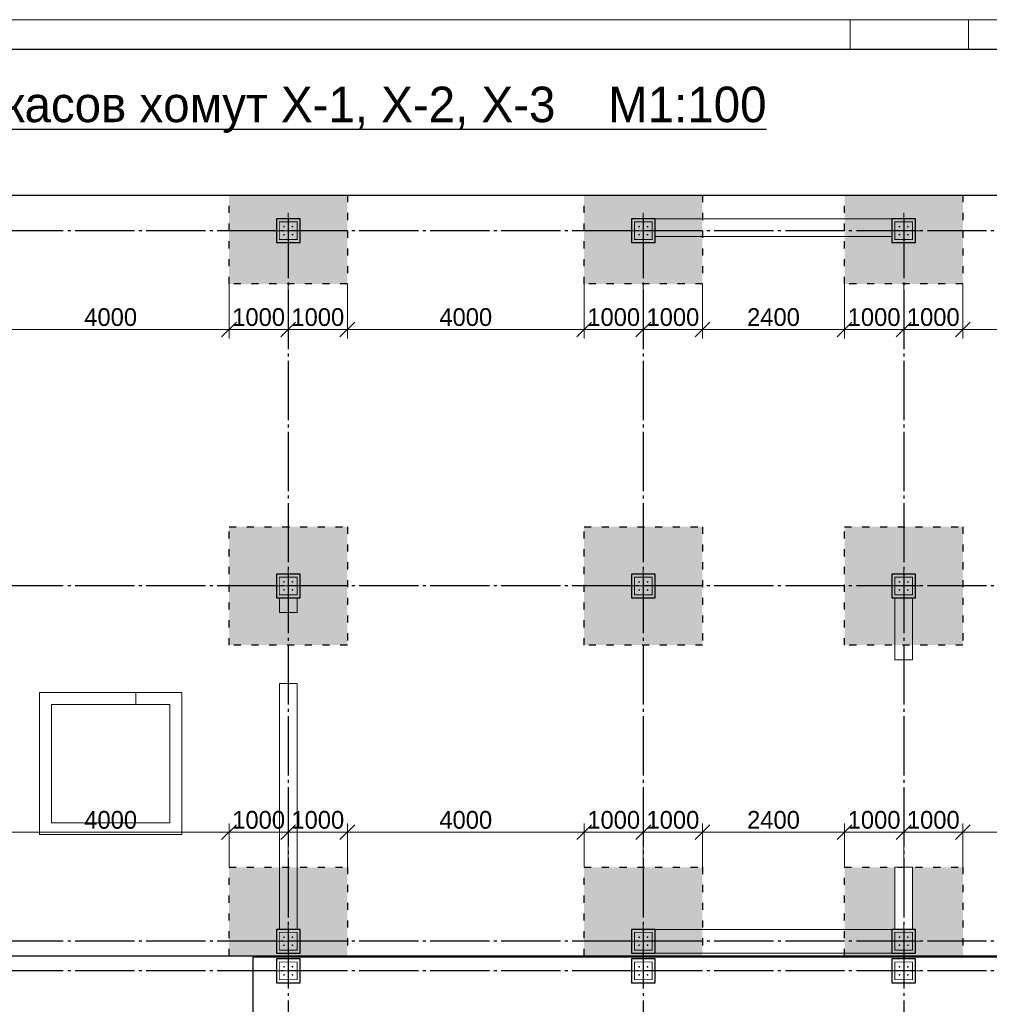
# Model space of a CAD drawing. Header units: millimetres. Extents: x -33345 to 4712671, y -3392 to 121473.
# Tile 141 of 256: x 789858 to 806242, y 69873 to 86501. Entities that reach past the tile are written whole.
import ezdxf

# ---------------------------------------------------------------- set-up
doc = ezdxf.new("R2010")
doc.units = ezdxf.units.MM
for name, pattern in [('ACAD_ISO03W100', [30, 12, -18]), ('CENTER2', [28.575, 19.05, -3.175, 3.175, -3.175]), ('ГОСТ 2.303 5', [24, 20, -1.5, 1, -1.5])]:
    doc.linetypes.add(name, pattern=pattern)
doc.layers.add('00-Axes', color=1, linetype='CENTER2')
doc.layers.add('A _razmer rtt', color=164, linetype='Continuous')
for name, color, linetype, lineweight in [('A _Devor rtt', 176, 'Continuous', 30), ('doors', 250, 'Continuous', 5), ('Lina', 7, 'Continuous', 20)]:
    doc.layers.add(name, color=color, linetype=linetype, lineweight=lineweight)
doc.styles.add('RUS text aehalf', font='aehalf.shx', dxfattribs={"width": 0.7, "oblique": 15})
doc.styles.add('X-U-RW-01$0$StyleROMANS', font='GOTHIC.TTF')
doc.dimstyles.new('RUS м100', dxfattribs={"dimscale": 0, "dimtxt": 250, "dimasz": 100, "dimexe": 100, "dimexo": 0, "dimgap": 70, "dimtad": 1, "dimdec": 0, "dimdsep": 46, "dimtxsty": 'RUS text aehalf', "dimblk": 'OBLIQUE', "dimcen": 0.09, "dimdle": 100, "dimclrd": 256, "dimclre": 256, "dimclrt": 256, "dimadec": 1, "dimazin": 2, "dimtfac": 1, "dimtdec": 0, "dimtofl": 0, "dimtmove": 0, "dimatfit": 3, "dimldrblk": 'OBLIQUE', "dimfxl": 300, "dimtolj": 1, "dimtzin": 0, "dimlwd": -1, "dimlwe": -1, "dimarcsym": 0})

# ---------------------------------------------------------------- blocks, each defined once
blk = doc.blocks.new('awe4tD')
at = {"layer": 'Lina', "ltscale": 10}
for points in [[(-44239015, 22734378), (-44314815, 22734378), (-44314815, 22776378), (-44239015, 22776378)], [(-44257415, 22775878), (-44255415, 22775878), (-44255415, 22776378), (-44257415, 22776378)]]:
    blk.add_lwpolyline(points, close=True, dxfattribs=at)
at = {"layer": 'Lina', "lineweight": 30, "ltscale": 10}
blk.add_lwpolyline([(-44239515, 22734878), (-44312815, 22734878), (-44312815, 22775878), (-44239515, 22775878)], close=True, dxfattribs=at)
blk = doc.blocks.new('gfffggfsre')
at = {"layer": '00-Axes', "color": 251, "linetype": 'ГОСТ 2.303 5', "ltscale": 50, "true_color": 0x636466}
for points in [[(19727, 16269.4), (19727, -5825.8)], [(25727, 16269.4), (25727, -5825.8)], [(30127, 16269.4), (30127, -5825.8)], [(42327, 16069.4), (-21034.5, 16069.4)], [(42327, 10069.4), (-21034.5, 10069.4)], [(42327, 4069.4), (-21034.5, 4069.4)], [(42327, 3569.4), (-20533.9, 3569.4), (-20643.6, 3457.5), (-21034.5, 3457.5)]]:
    blk.add_lwpolyline(points, dxfattribs=at)
blk = doc.blocks.new('column')
at = {"lineweight": 0}
for points in [[(-68, 56, -1), (-68, 86, -1)], [(68, 56, 1), (68, 86, 1)], [(-68, -56, 1), (-68, -86, 1)], [(68, -56, -1), (68, -86, -1)]]:
    blk.add_hatch(color=0, dxfattribs=at).paths.add_polyline_path(points)
at = {"color": 0, "lineweight": 0}
for p, q in [((0, 300), (0, -300)), ((300, 0), (-300, 0))]:
    blk.add_line(p, q, dxfattribs=at)
at = {"lineweight": 30}
blk.add_lwpolyline([(-200, 200), (200, 200), (200, -200), (-200, -200)], close=True, dxfattribs=at)
at = {"color": 0, "lineweight": 0, "const_width": 15}
blk.add_lwpolyline([(150, -150), (150, 150), (-150, 150), (-150, -150)], close=True, dxfattribs=at)
blk = doc.blocks.new('_Oblique')
at = {"color": 0, "linetype": 'ByBlock', "lineweight": -2}
blk.add_line((-0.5, -0.5), (0.5, 0.5), dxfattribs=at)
blk = doc.blocks.new('*D3041')
at = {"layer": 'Defpoints', "color": 0, "ltscale": 100, "transparency": 16777216}
for p in [(789395, 82038), (793395, 82038), (793395, 81269)]:
    blk.add_point(p, dxfattribs=at)
at = {"layer": 'doors', "ltscale": 100, "transparency": 16777216}
for p, q in [((789395, 82038), (789395, 81119)), ((793395, 82038), (793395, 81119)), ((789275, 81269), (793515, 81269))]:
    blk.add_line(p, q, dxfattribs=at)
at = {"layer": 'doors', "ltscale": 100, "transparency": 16777216, "xscale": 250, "yscale": 250, "zscale": 250, "rotation": 180}
blk.add_blockref('_Oblique', (789395, 81269), dxfattribs=at)
at = {"layer": 'doors', "ltscale": 100, "transparency": 16777216, "xscale": 250, "yscale": 250, "zscale": 250}
blk.add_blockref('_Oblique', (793395, 81269), dxfattribs=at)
at = {"layer": 'doors', "lineweight": 13, "ltscale": 100, "transparency": 16777216, "insert": (791395, 81477), "char_height": 300, "attachment_point": 5, "style": 'X-U-RW-01$0$StyleROMANS'}
blk.add_mtext('\\A1;4000', dxfattribs=at)
blk = doc.blocks.new('*D3042')
at = {"layer": 'Defpoints', "color": 0, "ltscale": 100, "transparency": 16777216}
for p in [(793395, 82038), (794395, 82038), (794395, 81269)]:
    blk.add_point(p, dxfattribs=at)
at = {"layer": 'doors', "ltscale": 100, "transparency": 16777216}
for p, q in [((793395, 82038), (793395, 81119)), ((794395, 82038), (794395, 81119)), ((793275, 81269), (794515, 81269))]:
    blk.add_line(p, q, dxfattribs=at)
at = {"layer": 'doors', "ltscale": 100, "transparency": 16777216, "xscale": 250, "yscale": 250, "zscale": 250, "rotation": 180}
blk.add_blockref('_Oblique', (793395, 81269), dxfattribs=at)
at = {"layer": 'doors', "ltscale": 100, "transparency": 16777216, "xscale": 250, "yscale": 250, "zscale": 250}
blk.add_blockref('_Oblique', (794395, 81269), dxfattribs=at)
at = {"layer": 'doors', "lineweight": 13, "ltscale": 100, "transparency": 16777216, "insert": (793895, 81477), "char_height": 300, "attachment_point": 5, "style": 'X-U-RW-01$0$StyleROMANS'}
blk.add_mtext('\\A1;1000', dxfattribs=at)
blk = doc.blocks.new('*D3043')
at = {"layer": 'Defpoints', "color": 0, "ltscale": 100, "transparency": 16777216}
for p in [(794395, 82038), (795395, 82038), (795395, 81269)]:
    blk.add_point(p, dxfattribs=at)
at = {"layer": 'doors', "ltscale": 100, "transparency": 16777216}
for p, q in [((794395, 82038), (794395, 81119)), ((795395, 82038), (795395, 81119)), ((794275, 81269), (795515, 81269))]:
    blk.add_line(p, q, dxfattribs=at)
at = {"layer": 'doors', "ltscale": 100, "transparency": 16777216, "xscale": 250, "yscale": 250, "zscale": 250, "rotation": 180}
blk.add_blockref('_Oblique', (794395, 81269), dxfattribs=at)
at = {"layer": 'doors', "ltscale": 100, "transparency": 16777216, "xscale": 250, "yscale": 250, "zscale": 250}
blk.add_blockref('_Oblique', (795395, 81269), dxfattribs=at)
at = {"layer": 'doors', "lineweight": 13, "ltscale": 100, "transparency": 16777216, "insert": (794895, 81477), "char_height": 300, "attachment_point": 5, "style": 'X-U-RW-01$0$StyleROMANS'}
blk.add_mtext('\\A1;1000', dxfattribs=at)
blk = doc.blocks.new('*D3044')
at = {"layer": 'Defpoints', "color": 0, "ltscale": 100, "transparency": 16777216}
for p in [(795395, 82038), (799395, 82038), (799395, 81269)]:
    blk.add_point(p, dxfattribs=at)
at = {"layer": 'doors', "ltscale": 100, "transparency": 16777216}
for p, q in [((795395, 82038), (795395, 81119)), ((799395, 82038), (799395, 81119)), ((795275, 81269), (799515, 81269))]:
    blk.add_line(p, q, dxfattribs=at)
at = {"layer": 'doors', "ltscale": 100, "transparency": 16777216, "xscale": 250, "yscale": 250, "zscale": 250, "rotation": 180}
blk.add_blockref('_Oblique', (795395, 81269), dxfattribs=at)
at = {"layer": 'doors', "ltscale": 100, "transparency": 16777216, "xscale": 250, "yscale": 250, "zscale": 250}
blk.add_blockref('_Oblique', (799395, 81269), dxfattribs=at)
at = {"layer": 'doors', "lineweight": 13, "ltscale": 100, "transparency": 16777216, "insert": (797395, 81477), "char_height": 300, "attachment_point": 5, "style": 'X-U-RW-01$0$StyleROMANS'}
blk.add_mtext('\\A1;4000', dxfattribs=at)
blk = doc.blocks.new('*D3045')
at = {"layer": 'Defpoints', "color": 0, "ltscale": 100, "transparency": 16777216}
for p in [(799395, 82038), (800395, 82038), (800395, 81269)]:
    blk.add_point(p, dxfattribs=at)
at = {"layer": 'doors', "ltscale": 100, "transparency": 16777216}
for p, q in [((799395, 82038), (799395, 81119)), ((800395, 82038), (800395, 81119)), ((799275, 81269), (800515, 81269))]:
    blk.add_line(p, q, dxfattribs=at)
at = {"layer": 'doors', "ltscale": 100, "transparency": 16777216, "xscale": 250, "yscale": 250, "zscale": 250, "rotation": 180}
blk.add_blockref('_Oblique', (799395, 81269), dxfattribs=at)
at = {"layer": 'doors', "ltscale": 100, "transparency": 16777216, "xscale": 250, "yscale": 250, "zscale": 250}
blk.add_blockref('_Oblique', (800395, 81269), dxfattribs=at)
at = {"layer": 'doors', "lineweight": 13, "ltscale": 100, "transparency": 16777216, "insert": (799895, 81477), "char_height": 300, "attachment_point": 5, "style": 'X-U-RW-01$0$StyleROMANS'}
blk.add_mtext('\\A1;1000', dxfattribs=at)
blk = doc.blocks.new('*D3046')
at = {"layer": 'Defpoints', "color": 0, "ltscale": 100, "transparency": 16777216}
for p in [(800395, 82038), (801395, 82038), (801395, 81269)]:
    blk.add_point(p, dxfattribs=at)
at = {"layer": 'doors', "ltscale": 100, "transparency": 16777216}
for p, q in [((800395, 82038), (800395, 81119)), ((801395, 82038), (801395, 81119)), ((800275, 81269), (801515, 81269))]:
    blk.add_line(p, q, dxfattribs=at)
at = {"layer": 'doors', "ltscale": 100, "transparency": 16777216, "xscale": 250, "yscale": 250, "zscale": 250, "rotation": 180}
blk.add_blockref('_Oblique', (800395, 81269), dxfattribs=at)
at = {"layer": 'doors', "ltscale": 100, "transparency": 16777216, "xscale": 250, "yscale": 250, "zscale": 250}
blk.add_blockref('_Oblique', (801395, 81269), dxfattribs=at)
at = {"layer": 'doors', "lineweight": 13, "ltscale": 100, "transparency": 16777216, "insert": (800895, 81477), "char_height": 300, "attachment_point": 5, "style": 'X-U-RW-01$0$StyleROMANS'}
blk.add_mtext('\\A1;1000', dxfattribs=at)
blk = doc.blocks.new('*D3047')
at = {"layer": 'Defpoints', "color": 0, "ltscale": 100, "transparency": 16777216}
for p in [(801395, 82038), (803795, 82038), (803795, 81269)]:
    blk.add_point(p, dxfattribs=at)
at = {"layer": 'doors', "ltscale": 100, "transparency": 16777216}
for p, q in [((801395, 82038), (801395, 81119)), ((803795, 82038), (803795, 81119)), ((801275, 81269), (803915, 81269))]:
    blk.add_line(p, q, dxfattribs=at)
at = {"layer": 'doors', "ltscale": 100, "transparency": 16777216, "xscale": 250, "yscale": 250, "zscale": 250, "rotation": 180}
blk.add_blockref('_Oblique', (801395, 81269), dxfattribs=at)
at = {"layer": 'doors', "ltscale": 100, "transparency": 16777216, "xscale": 250, "yscale": 250, "zscale": 250}
blk.add_blockref('_Oblique', (803795, 81269), dxfattribs=at)
at = {"layer": 'doors', "lineweight": 13, "ltscale": 100, "transparency": 16777216, "insert": (802595, 81477), "char_height": 300, "attachment_point": 5, "style": 'X-U-RW-01$0$StyleROMANS'}
blk.add_mtext('\\A1;2400', dxfattribs=at)
blk = doc.blocks.new('*D3048')
at = {"layer": 'Defpoints', "color": 0, "ltscale": 100, "transparency": 16777216}
for p in [(803795, 82038), (804795, 82038), (804795, 81269)]:
    blk.add_point(p, dxfattribs=at)
at = {"layer": 'doors', "ltscale": 100, "transparency": 16777216}
for p, q in [((803795, 82038), (803795, 81119)), ((804795, 82038), (804795, 81119)), ((803675, 81269), (804915, 81269))]:
    blk.add_line(p, q, dxfattribs=at)
at = {"layer": 'doors', "ltscale": 100, "transparency": 16777216, "xscale": 250, "yscale": 250, "zscale": 250, "rotation": 180}
blk.add_blockref('_Oblique', (803795, 81269), dxfattribs=at)
at = {"layer": 'doors', "ltscale": 100, "transparency": 16777216, "xscale": 250, "yscale": 250, "zscale": 250}
blk.add_blockref('_Oblique', (804795, 81269), dxfattribs=at)
at = {"layer": 'doors', "lineweight": 13, "ltscale": 100, "transparency": 16777216, "insert": (804295, 81477), "char_height": 300, "attachment_point": 5, "style": 'X-U-RW-01$0$StyleROMANS'}
blk.add_mtext('\\A1;1000', dxfattribs=at)
blk = doc.blocks.new('*D3049')
at = {"layer": 'Defpoints', "color": 0, "ltscale": 100, "transparency": 16777216}
for p in [(804795, 82038), (805795, 82038), (805795, 81269)]:
    blk.add_point(p, dxfattribs=at)
at = {"layer": 'doors', "ltscale": 100, "transparency": 16777216}
for p, q in [((804795, 82038), (804795, 81119)), ((805795, 82038), (805795, 81119)), ((804675, 81269), (805915, 81269))]:
    blk.add_line(p, q, dxfattribs=at)
at = {"layer": 'doors', "ltscale": 100, "transparency": 16777216, "xscale": 250, "yscale": 250, "zscale": 250, "rotation": 180}
blk.add_blockref('_Oblique', (804795, 81269), dxfattribs=at)
at = {"layer": 'doors', "ltscale": 100, "transparency": 16777216, "xscale": 250, "yscale": 250, "zscale": 250}
blk.add_blockref('_Oblique', (805795, 81269), dxfattribs=at)
at = {"layer": 'doors', "lineweight": 13, "ltscale": 100, "transparency": 16777216, "insert": (805295, 81477), "char_height": 300, "attachment_point": 5, "style": 'X-U-RW-01$0$StyleROMANS'}
blk.add_mtext('\\A1;1000', dxfattribs=at)
blk = doc.blocks.new('*D3050')
at = {"layer": 'Defpoints', "color": 0, "ltscale": 100, "transparency": 16777216}
for p in [(805795, 82038), (809795, 82038), (809795, 81269)]:
    blk.add_point(p, dxfattribs=at)
at = {"layer": 'doors', "ltscale": 100, "transparency": 16777216}
for p, q in [((805795, 82038), (805795, 81119)), ((809795, 82038), (809795, 81119)), ((805675, 81269), (809915, 81269))]:
    blk.add_line(p, q, dxfattribs=at)
at = {"layer": 'doors', "ltscale": 100, "transparency": 16777216, "xscale": 250, "yscale": 250, "zscale": 250, "rotation": 180}
blk.add_blockref('_Oblique', (805795, 81269), dxfattribs=at)
at = {"layer": 'doors', "ltscale": 100, "transparency": 16777216, "xscale": 250, "yscale": 250, "zscale": 250}
blk.add_blockref('_Oblique', (809795, 81269), dxfattribs=at)
at = {"layer": 'doors', "lineweight": 13, "ltscale": 100, "transparency": 16777216, "insert": (807795, 81477), "char_height": 300, "attachment_point": 5, "style": 'X-U-RW-01$0$StyleROMANS'}
blk.add_mtext('\\A1;4000', dxfattribs=at)
blk = doc.blocks.new('*D3081')
at = {"layer": 'Defpoints', "color": 0, "ltscale": 100, "transparency": 16777216}
for p in [(793395, 72779), (789395, 72188), (793395, 72188)]:
    blk.add_point(p, dxfattribs=at)
at = {"layer": 'doors', "ltscale": 100, "transparency": 16777216}
for p, q in [((789395, 72188), (789395, 72929)), ((793395, 72188), (793395, 72929)), ((789275, 72779), (793515, 72779))]:
    blk.add_line(p, q, dxfattribs=at)
at = {"layer": 'doors', "ltscale": 100, "transparency": 16777216, "xscale": 250, "yscale": 250, "zscale": 250, "rotation": 180}
blk.add_blockref('_Oblique', (789395, 72779), dxfattribs=at)
at = {"layer": 'doors', "ltscale": 100, "transparency": 16777216, "xscale": 250, "yscale": 250, "zscale": 250}
blk.add_blockref('_Oblique', (793395, 72779), dxfattribs=at)
at = {"layer": 'doors', "lineweight": 13, "ltscale": 100, "transparency": 16777216, "insert": (791395, 72986), "char_height": 300, "attachment_point": 5, "style": 'X-U-RW-01$0$StyleROMANS'}
blk.add_mtext('\\A1;4000', dxfattribs=at)
blk = doc.blocks.new('*D3082')
at = {"layer": 'Defpoints', "color": 0, "ltscale": 100, "transparency": 16777216}
for p in [(794395, 72779), (793395, 72188), (794395, 72188)]:
    blk.add_point(p, dxfattribs=at)
at = {"layer": 'doors', "ltscale": 100, "transparency": 16777216}
for p, q in [((793395, 72188), (793395, 72929)), ((794395, 72188), (794395, 72929)), ((793275, 72779), (794515, 72779))]:
    blk.add_line(p, q, dxfattribs=at)
at = {"layer": 'doors', "ltscale": 100, "transparency": 16777216, "xscale": 250, "yscale": 250, "zscale": 250, "rotation": 180}
blk.add_blockref('_Oblique', (793395, 72779), dxfattribs=at)
at = {"layer": 'doors', "ltscale": 100, "transparency": 16777216, "xscale": 250, "yscale": 250, "zscale": 250}
blk.add_blockref('_Oblique', (794395, 72779), dxfattribs=at)
at = {"layer": 'doors', "lineweight": 13, "ltscale": 100, "transparency": 16777216, "insert": (793895, 72986), "char_height": 300, "attachment_point": 5, "style": 'X-U-RW-01$0$StyleROMANS'}
blk.add_mtext('\\A1;1000', dxfattribs=at)
blk = doc.blocks.new('*D3083')
at = {"layer": 'Defpoints', "color": 0, "ltscale": 100, "transparency": 16777216}
for p in [(795395, 72779), (794395, 72188), (795395, 72188)]:
    blk.add_point(p, dxfattribs=at)
at = {"layer": 'doors', "ltscale": 100, "transparency": 16777216}
for p, q in [((794395, 72188), (794395, 72929)), ((795395, 72188), (795395, 72929)), ((794275, 72779), (795515, 72779))]:
    blk.add_line(p, q, dxfattribs=at)
at = {"layer": 'doors', "ltscale": 100, "transparency": 16777216, "xscale": 250, "yscale": 250, "zscale": 250, "rotation": 180}
blk.add_blockref('_Oblique', (794395, 72779), dxfattribs=at)
at = {"layer": 'doors', "ltscale": 100, "transparency": 16777216, "xscale": 250, "yscale": 250, "zscale": 250}
blk.add_blockref('_Oblique', (795395, 72779), dxfattribs=at)
at = {"layer": 'doors', "lineweight": 13, "ltscale": 100, "transparency": 16777216, "insert": (794895, 72986), "char_height": 300, "attachment_point": 5, "style": 'X-U-RW-01$0$StyleROMANS'}
blk.add_mtext('\\A1;1000', dxfattribs=at)
blk = doc.blocks.new('*D3084')
at = {"layer": 'Defpoints', "color": 0, "ltscale": 100, "transparency": 16777216}
for p in [(799395, 72779), (795395, 72188), (799395, 72188)]:
    blk.add_point(p, dxfattribs=at)
at = {"layer": 'doors', "ltscale": 100, "transparency": 16777216}
for p, q in [((795395, 72188), (795395, 72929)), ((799395, 72188), (799395, 72929)), ((795275, 72779), (799515, 72779))]:
    blk.add_line(p, q, dxfattribs=at)
at = {"layer": 'doors', "ltscale": 100, "transparency": 16777216, "xscale": 250, "yscale": 250, "zscale": 250, "rotation": 180}
blk.add_blockref('_Oblique', (795395, 72779), dxfattribs=at)
at = {"layer": 'doors', "ltscale": 100, "transparency": 16777216, "xscale": 250, "yscale": 250, "zscale": 250}
blk.add_blockref('_Oblique', (799395, 72779), dxfattribs=at)
at = {"layer": 'doors', "lineweight": 13, "ltscale": 100, "transparency": 16777216, "insert": (797395, 72986), "char_height": 300, "attachment_point": 5, "style": 'X-U-RW-01$0$StyleROMANS'}
blk.add_mtext('\\A1;4000', dxfattribs=at)
blk = doc.blocks.new('*D3085')
at = {"layer": 'Defpoints', "color": 0, "ltscale": 100, "transparency": 16777216}
for p in [(800395, 72779), (799395, 72188), (800395, 72188)]:
    blk.add_point(p, dxfattribs=at)
at = {"layer": 'doors', "ltscale": 100, "transparency": 16777216}
for p, q in [((799395, 72188), (799395, 72929)), ((800395, 72188), (800395, 72929)), ((799275, 72779), (800515, 72779))]:
    blk.add_line(p, q, dxfattribs=at)
at = {"layer": 'doors', "ltscale": 100, "transparency": 16777216, "xscale": 250, "yscale": 250, "zscale": 250, "rotation": 180}
blk.add_blockref('_Oblique', (799395, 72779), dxfattribs=at)
at = {"layer": 'doors', "ltscale": 100, "transparency": 16777216, "xscale": 250, "yscale": 250, "zscale": 250}
blk.add_blockref('_Oblique', (800395, 72779), dxfattribs=at)
at = {"layer": 'doors', "lineweight": 13, "ltscale": 100, "transparency": 16777216, "insert": (799895, 72986), "char_height": 300, "attachment_point": 5, "style": 'X-U-RW-01$0$StyleROMANS'}
blk.add_mtext('\\A1;1000', dxfattribs=at)
blk = doc.blocks.new('*D3086')
at = {"layer": 'Defpoints', "color": 0, "ltscale": 100, "transparency": 16777216}
for p in [(801395, 72779), (800395, 72188), (801395, 72188)]:
    blk.add_point(p, dxfattribs=at)
at = {"layer": 'doors', "ltscale": 100, "transparency": 16777216}
for p, q in [((800395, 72188), (800395, 72929)), ((801395, 72188), (801395, 72929)), ((800275, 72779), (801515, 72779))]:
    blk.add_line(p, q, dxfattribs=at)
at = {"layer": 'doors', "ltscale": 100, "transparency": 16777216, "xscale": 250, "yscale": 250, "zscale": 250, "rotation": 180}
blk.add_blockref('_Oblique', (800395, 72779), dxfattribs=at)
at = {"layer": 'doors', "ltscale": 100, "transparency": 16777216, "xscale": 250, "yscale": 250, "zscale": 250}
blk.add_blockref('_Oblique', (801395, 72779), dxfattribs=at)
at = {"layer": 'doors', "lineweight": 13, "ltscale": 100, "transparency": 16777216, "insert": (800895, 72986), "char_height": 300, "attachment_point": 5, "style": 'X-U-RW-01$0$StyleROMANS'}
blk.add_mtext('\\A1;1000', dxfattribs=at)
blk = doc.blocks.new('*D3087')
at = {"layer": 'Defpoints', "color": 0, "ltscale": 100, "transparency": 16777216}
for p in [(803795, 72779), (801395, 72188), (803795, 72188)]:
    blk.add_point(p, dxfattribs=at)
at = {"layer": 'doors', "ltscale": 100, "transparency": 16777216}
for p, q in [((801395, 72188), (801395, 72929)), ((803795, 72188), (803795, 72929)), ((801275, 72779), (803915, 72779))]:
    blk.add_line(p, q, dxfattribs=at)
at = {"layer": 'doors', "ltscale": 100, "transparency": 16777216, "xscale": 250, "yscale": 250, "zscale": 250, "rotation": 180}
blk.add_blockref('_Oblique', (801395, 72779), dxfattribs=at)
at = {"layer": 'doors', "ltscale": 100, "transparency": 16777216, "xscale": 250, "yscale": 250, "zscale": 250}
blk.add_blockref('_Oblique', (803795, 72779), dxfattribs=at)
at = {"layer": 'doors', "lineweight": 13, "ltscale": 100, "transparency": 16777216, "insert": (802595, 72986), "char_height": 300, "attachment_point": 5, "style": 'X-U-RW-01$0$StyleROMANS'}
blk.add_mtext('\\A1;2400', dxfattribs=at)
blk = doc.blocks.new('*D3088')
at = {"layer": 'Defpoints', "color": 0, "ltscale": 100, "transparency": 16777216}
for p in [(804795, 72779), (803795, 72188), (804795, 72188)]:
    blk.add_point(p, dxfattribs=at)
at = {"layer": 'doors', "ltscale": 100, "transparency": 16777216}
for p, q in [((803795, 72188), (803795, 72929)), ((804795, 72188), (804795, 72929)), ((803675, 72779), (804915, 72779))]:
    blk.add_line(p, q, dxfattribs=at)
at = {"layer": 'doors', "ltscale": 100, "transparency": 16777216, "xscale": 250, "yscale": 250, "zscale": 250, "rotation": 180}
blk.add_blockref('_Oblique', (803795, 72779), dxfattribs=at)
at = {"layer": 'doors', "ltscale": 100, "transparency": 16777216, "xscale": 250, "yscale": 250, "zscale": 250}
blk.add_blockref('_Oblique', (804795, 72779), dxfattribs=at)
at = {"layer": 'doors', "lineweight": 13, "ltscale": 100, "transparency": 16777216, "insert": (804295, 72986), "char_height": 300, "attachment_point": 5, "style": 'X-U-RW-01$0$StyleROMANS'}
blk.add_mtext('\\A1;1000', dxfattribs=at)
blk = doc.blocks.new('*D3089')
at = {"layer": 'Defpoints', "color": 0, "ltscale": 100, "transparency": 16777216}
for p in [(805795, 72779), (804795, 72188), (805795, 72188)]:
    blk.add_point(p, dxfattribs=at)
at = {"layer": 'doors', "ltscale": 100, "transparency": 16777216}
for p, q in [((804795, 72188), (804795, 72929)), ((805795, 72188), (805795, 72929)), ((804675, 72779), (805915, 72779))]:
    blk.add_line(p, q, dxfattribs=at)
at = {"layer": 'doors', "ltscale": 100, "transparency": 16777216, "xscale": 250, "yscale": 250, "zscale": 250, "rotation": 180}
blk.add_blockref('_Oblique', (804795, 72779), dxfattribs=at)
at = {"layer": 'doors', "ltscale": 100, "transparency": 16777216, "xscale": 250, "yscale": 250, "zscale": 250}
blk.add_blockref('_Oblique', (805795, 72779), dxfattribs=at)
at = {"layer": 'doors', "lineweight": 13, "ltscale": 100, "transparency": 16777216, "insert": (805295, 72986), "char_height": 300, "attachment_point": 5, "style": 'X-U-RW-01$0$StyleROMANS'}
blk.add_mtext('\\A1;1000', dxfattribs=at)
blk = doc.blocks.new('*D3090')
at = {"layer": 'Defpoints', "color": 0, "ltscale": 100, "transparency": 16777216}
for p in [(809795, 72779), (805795, 72188), (809795, 72188)]:
    blk.add_point(p, dxfattribs=at)
at = {"layer": 'doors', "ltscale": 100, "transparency": 16777216}
for p, q in [((805795, 72188), (805795, 72929)), ((809795, 72188), (809795, 72929)), ((805675, 72779), (809915, 72779))]:
    blk.add_line(p, q, dxfattribs=at)
at = {"layer": 'doors', "ltscale": 100, "transparency": 16777216, "xscale": 250, "yscale": 250, "zscale": 250, "rotation": 180}
blk.add_blockref('_Oblique', (805795, 72779), dxfattribs=at)
at = {"layer": 'doors', "ltscale": 100, "transparency": 16777216, "xscale": 250, "yscale": 250, "zscale": 250}
blk.add_blockref('_Oblique', (809795, 72779), dxfattribs=at)
at = {"layer": 'doors', "lineweight": 13, "ltscale": 100, "transparency": 16777216, "insert": (807795, 72986), "char_height": 300, "attachment_point": 5, "style": 'X-U-RW-01$0$StyleROMANS'}
blk.add_mtext('\\A1;4000', dxfattribs=at)

msp = doc.modelspace()

# ---------------------------------------------------------------- hatches: boundary and pattern name
at = {"layer": 'A _razmer rtt', "ltscale": 10}
h = msp.add_hatch(dxfattribs=at)
h.set_pattern_fill('CROSS', color=256, scale=25)
h.set_pattern_definition([(0, (44821685.43, -22640276.79), (158.75, 158.75), [79.375, -238.125]), (90, (44821725.12, -22640316.48), (-158.75, 158.75), [79.375, -238.125])])
h.paths.add_polyline_path([(817395.126, 82038.227), (815795.126, 82038.227), (815795.126, 83538.227), (817395.126, 83538.227)])
h.paths.add_polyline_path([(758395.126, 82038.227), (756795.126, 82038.227), (756795.126, 83538.227), (758395.126, 83538.227)])
h.paths.add_polyline_path([(789395.126, 82038.227), (787395.126, 82038.227), (787395.126, 83538.227), (789395.126, 83538.227)])
h.paths.add_polyline_path([(795395.126, 82038.227), (793395.126, 82038.227), (793395.126, 83538.227), (795395.126, 83538.227)])
h.paths.add_polyline_path([(782395.126, 82038.227), (780395.126, 82038.227), (780395.126, 83538.227), (782395.126, 83538.227)])
h.paths.add_polyline_path([(776395.126, 82038.227), (774395.126, 82038.227), (774395.126, 83538.227), (776395.126, 83538.227)])
h.paths.add_polyline_path([(811795.126, 82038.227), (809795.126, 82038.227), (809795.126, 83538.227), (811795.126, 83538.227)])
h.paths.add_polyline_path([(805795.126, 82038.227), (803795.126, 82038.227), (803795.126, 83538.227), (805795.126, 83538.227)])
h.paths.add_polyline_path([(801395.126, 82038.227), (799395.126, 82038.227), (799395.126, 83538.227), (801395.126, 83538.227)])
h.paths.add_polyline_path([(764395.126, 82038.227), (762395.126, 82038.227), (762395.126, 83538.227), (764395.126, 83538.227)])
h.paths.add_polyline_path([(770395.126, 82038.227), (768395.126, 82038.227), (768395.126, 83538.227), (770395.126, 83538.227)])
h.paths.add_polyline_path([(758395.126, 75938.227), (756795.126, 75938.227), (756795.126, 77938.227), (758395.126, 77938.227)])
h.paths.add_polyline_path([(817395.126, 75938.227), (815795.126, 75938.227), (815795.126, 77938.227), (817395.126, 77938.227)])
h.paths.add_polyline_path([(789395.126, 75938.227), (787395.126, 75938.227), (787395.126, 77938.227), (789395.126, 77938.227)])
h.paths.add_polyline_path([(795395.126, 75938.227), (793395.126, 75938.227), (793395.126, 77938.227), (795395.126, 77938.227)])
h.paths.add_polyline_path([(782395.126, 75938.227), (780395.126, 75938.227), (780395.126, 77938.227), (782395.126, 77938.227)])
h.paths.add_polyline_path([(776395.126, 75938.227), (774395.126, 75938.227), (774395.126, 77938.227), (776395.126, 77938.227)])
h.paths.add_polyline_path([(811795.126, 75938.227), (809795.126, 75938.227), (809795.126, 77938.227), (811795.126, 77938.227)])
h.paths.add_polyline_path([(805795.126, 75938.227), (803795.126, 75938.227), (803795.126, 77938.227), (805795.126, 77938.227)])
h.paths.add_polyline_path([(801395.126, 75938.227), (799395.126, 75938.227), (799395.126, 77938.227), (801395.126, 77938.227)])
h.paths.add_polyline_path([(770395.126, 75938.227), (768395.126, 75938.227), (768395.126, 77938.227), (770395.126, 77938.227)])
h.paths.add_polyline_path([(764395.126, 75938.227), (762395.126, 75938.227), (762395.126, 77938.227), (764395.126, 77938.227)])
h.paths.add_polyline_path([(817395.126, 70688.227), (815795.126, 70688.227), (815795.126, 72188.227), (817395.126, 72188.227)])
h.paths.add_polyline_path([(811795.126, 70688.227), (809795.126, 70688.227), (809795.126, 72188.227), (811795.126, 72188.227)])
h.paths.add_polyline_path([(805795.126, 70688.227), (803795.126, 70688.227), (803795.126, 72188.227), (805795.126, 72188.227)])
h.paths.add_polyline_path([(801395.126, 70688.227), (799395.126, 70688.227), (799395.126, 72188.227), (801395.126, 72188.227)])
h.paths.add_polyline_path([(795395.126, 70688.227), (793395.126, 70688.227), (793395.126, 72188.227), (795395.126, 72188.227)])
h.paths.add_polyline_path([(804645.126, 72188.227), (804645.126, 71138.227), (804945.126, 71138.227), (804945.126, 72188.227)], flags=16)
h.paths.add_polyline_path([(789395.126, 70688.227), (787395.126, 70688.227), (787395.126, 72188.227), (789395.126, 72188.227)])
h.paths.add_polyline_path([(782395.126, 70688.227), (780395.126, 70688.227), (780395.126, 72188.227), (782395.126, 72188.227)])
h.paths.add_polyline_path([(776395.126, 70688.227), (774395.126, 70688.227), (774395.126, 72188.227), (776395.126, 72188.227)])
h.paths.add_polyline_path([(770395.126, 70688.227), (768395.126, 70688.227), (768395.126, 72188.227), (770395.126, 72188.227)])
h.paths.add_polyline_path([(764395.126, 70688.227), (762395.126, 70688.227), (762395.126, 72188.227), (764395.126, 72188.227)])
h.paths.add_polyline_path([(758395.126, 70688.227), (756795.126, 70688.227), (756795.126, 72188.227), (758395.126, 72188.227)])

# ---------------------------------------------------------------- linework, layer by layer
at = {"color": 5, "lineweight": 30, "ltscale": 10}
for points in [[(756795.126, 70688.227), (756795.126, 83538.227), (817395.126, 83538.227), (817395.126, 70688.227)], [(817395.126, 70668.227), (793795.126, 70668.227), (793795.126, 67738.227), (793795.126, 67738.227), (793795.126, 64338.227), (817395.126, 64338.227)]]:
    msp.add_lwpolyline(points, close=True, dxfattribs=at)
at = {"color": 5, "linetype": 'ACAD_ISO03W100', "lineweight": 30, "ltscale": 10}
for points in [[(795395.126, 82038.227), (793395.126, 82038.227), (793395.126, 83538.227), (795395.126, 83538.227)], [(801395.126, 82038.227), (799395.126, 82038.227), (799395.126, 83538.227), (801395.126, 83538.227)], [(805795.126, 82038.227), (803795.126, 82038.227), (803795.126, 83538.227), (805795.126, 83538.227)], [(795395.126, 75938.227), (793395.126, 75938.227), (793395.126, 77938.227), (795395.126, 77938.227)], [(801395.126, 75938.227), (799395.126, 75938.227), (799395.126, 77938.227), (801395.126, 77938.227)], [(805795.126, 75938.227), (803795.126, 75938.227), (803795.126, 77938.227), (805795.126, 77938.227)], [(795395.126, 70688.227), (793395.126, 70688.227), (793395.126, 72188.227), (795395.126, 72188.227)], [(801395.126, 70688.227), (799395.126, 70688.227), (799395.126, 72188.227), (801395.126, 72188.227)], [(805795.126, 70688.227), (803795.126, 70688.227), (803795.126, 72188.227), (805795.126, 72188.227)]]:
    msp.add_lwpolyline(points, close=True, dxfattribs=at)
at = {"layer": 'A _Devor rtt', "color": 192, "lineweight": 13, "ltscale": 10}
for points in [[(800595.126, 83138.227), (804595.126, 83138.227), (804595.126, 82838.227), (800595.126, 82838.227)], [(804945.126, 75688.227), (804945.126, 76738.227), (804645.126, 76738.227), (804645.126, 75688.227)], [(790395.126, 72938.227), (790395.126, 74938.227), (791820.126, 74938.227), (791820.126, 75138.227), (790195.126, 75138.227), (790195.126, 72738.227), (792595.126, 72738.227), (792595.126, 75138.227), (791820.126, 75138.227), (791820.126, 74938.227), (792395.126, 74938.227), (792395.126, 72938.227)], [(804645.126, 72188.227), (804645.126, 71138.227), (804945.126, 71138.227), (804945.126, 72188.227)], [(800595.126, 71138.227), (804595.126, 71138.227), (804595.126, 70738.227), (800595.126, 70738.227)]]:
    msp.add_lwpolyline(points, close=True, dxfattribs=at)
for points in [[(794545.126, 76488.227), (794545.126, 76738.227), (794245.126, 76738.227), (794245.126, 76488.227), (794545.126, 76488.227)], [(794245.126, 75288.227), (794245.126, 71138.227), (794545.126, 71138.227), (794545.126, 75288.227), (794245.126, 75288.227)]]:
    msp.add_lwpolyline(points, dxfattribs=at)

# ---------------------------------------------------------------- block references
msp.add_blockref('awe4tD', (45061303.28, -22689876.566))
at = {"color": 244, "lineweight": 50, "true_color": 0x991b1e}
msp.add_blockref('gfffggfsre', (774668.162, 66868.82), dxfattribs=at)
at = {"xscale": -1, "rotation": 270}
for p in [(794395.126, 82938.227), (800395.126, 82938.227), (804795.126, 82938.227), (794395.126, 76938.227), (800395.126, 76938.227), (804795.126, 76938.227), (794395.126, 70938.227), (800395.126, 70938.227), (804795.126, 70938.227), (794395.126, 70438.227), (800395.126, 70438.227), (804795.126, 70438.227)]:
    msp.add_blockref('column', p, dxfattribs=at)

# ---------------------------------------------------------------- texts
at = {"ltscale": 20, "insert": (786190.627, 84980.025), "char_height": 600, "width": 49730.14509, "attachment_point": 5, "style": 'X-U-RW-01$0$StyleROMANS'}
msp.add_mtext('{\\L\\C0;Схема установки  поддерживающих поперечных каркасов хомут Х-1, Х-2, X-3    M1:100}', dxfattribs=at)

# ---------------------------------------------------------------- dimensions: what is measured, and where the dimension line sits
at = {"layer": 'doors', "color": 0, "lineweight": 13, "ltscale": 100}
for base, p1, p2, picture, middle in [((793395.126, 81269.325), (789395.126, 82038.227), (793395.126, 82038.227), '*D3041', (791395.126, 81476.871)), ((794395.126, 81269.325), (793395.126, 82038.227), (794395.126, 82038.227), '*D3042', (793895.126, 81476.871)), ((795395.126, 81269.325), (794395.126, 82038.227), (795395.126, 82038.227), '*D3043', (794895.126, 81476.871)), ((799395.126, 81269.325), (795395.126, 82038.227), (799395.126, 82038.227), '*D3044', (797395.126, 81476.871)), ((800395.126, 81269.325), (799395.126, 82038.227), (800395.126, 82038.227), '*D3045', (799895.126, 81476.871)), ((801395.126, 81269.325), (800395.126, 82038.227), (801395.126, 82038.227), '*D3046', (800895.126, 81476.871)), ((803795.126, 81269.325), (801395.126, 82038.227), (803795.126, 82038.227), '*D3047', (802595.126, 81476.871)), ((804795.126, 81269.325), (803795.126, 82038.227), (804795.126, 82038.227), '*D3048', (804295.126, 81476.871)), ((805795.126, 81269.325), (804795.126, 82038.227), (805795.126, 82038.227), '*D3049', (805295.126, 81476.871)), ((809795.126, 81269.325), (805795.126, 82038.227), (809795.126, 82038.227), '*D3050', (807795.126, 81476.871)), ((793395.126, 72778.656), (789395.126, 72188.227), (793395.126, 72188.227), '*D3081', (791395.126, 72986.202)), ((794395.126, 72778.656), (793395.126, 72188.227), (794395.126, 72188.227), '*D3082', (793895.126, 72986.202)), ((795395.126, 72778.656), (794395.126, 72188.227), (795395.126, 72188.227), '*D3083', (794895.126, 72986.202)), ((799395.126, 72778.656), (795395.126, 72188.227), (799395.126, 72188.227), '*D3084', (797395.126, 72986.202)), ((800395.126, 72778.656), (799395.126, 72188.227), (800395.126, 72188.227), '*D3085', (799895.126, 72986.202)), ((801395.126, 72778.656), (800395.126, 72188.227), (801395.126, 72188.227), '*D3086', (800895.126, 72986.202)), ((803795.126, 72778.656), (801395.126, 72188.227), (803795.126, 72188.227), '*D3087', (802595.126, 72986.202)), ((804795.126, 72778.656), (803795.126, 72188.227), (804795.126, 72188.227), '*D3088', (804295.126, 72986.202)), ((805795.126, 72778.656), (804795.126, 72188.227), (805795.126, 72188.227), '*D3089', (805295.126, 72986.202)), ((809795.126, 72778.656), (805795.126, 72188.227), (809795.126, 72188.227), '*D3090', (807795.126, 72986.202))]:
    dim = msp.add_linear_dim(base=base, p1=p1, p2=p2, dimstyle='RUS м100', override={"dimscale": 1, "dimtxt": 300, "dimasz": 250, "dimexe": 150, "dimgap": 50, "dimtxsty": 'X-U-RW-01$0$StyleROMANS', "dimdle": 120, "dimtmove": 1}, dxfattribs=at)
    dim.commit()
    dim.dimension.update_dxf_attribs({"geometry": picture, "text_midpoint": middle})

doc.saveas('drawing.dxf')
